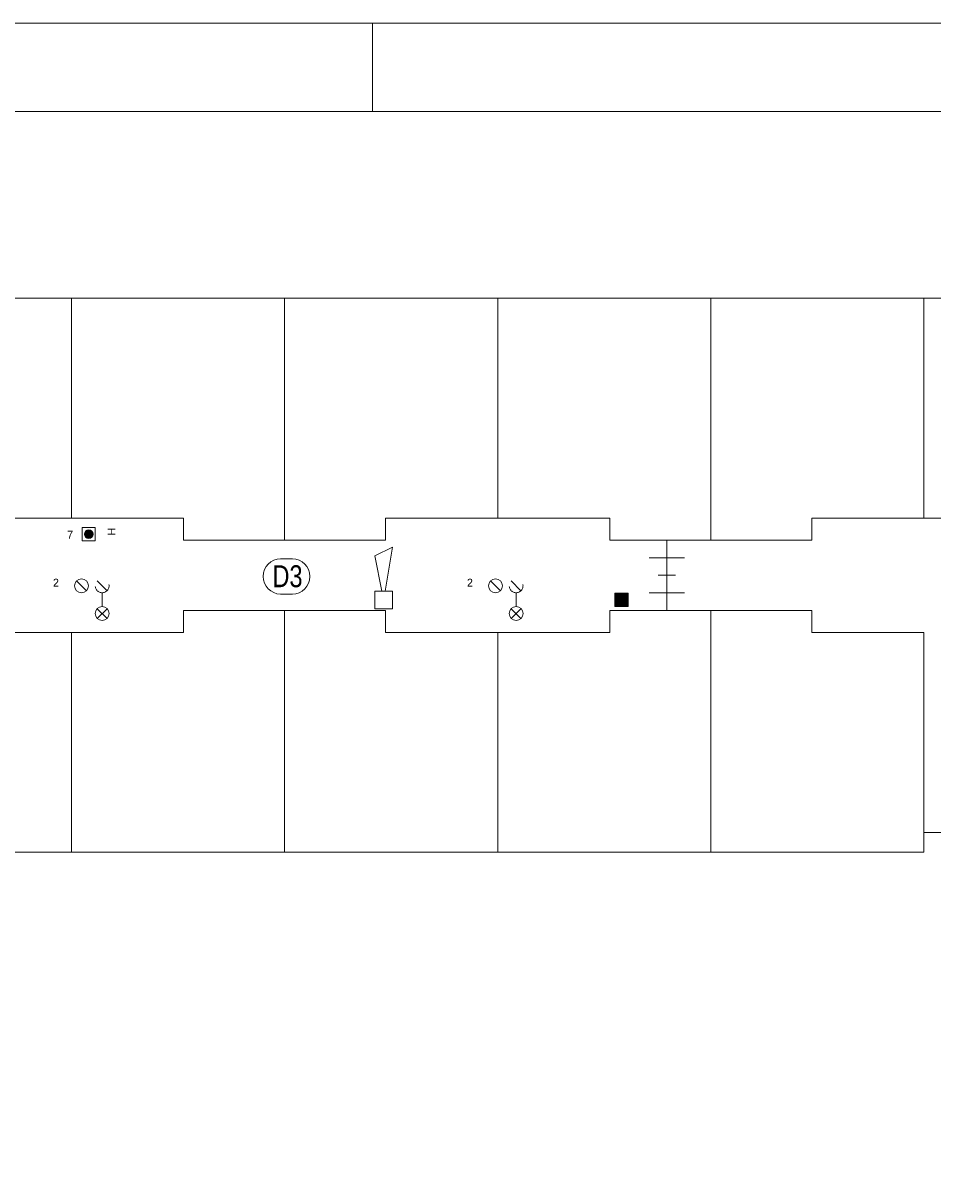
# Model space of a CAD drawing. Header units: millimetres. Extents: x -1 to 118, y 1 to 85.
# Tile 5 of 7: x 26 to 46, y 59 to 85. Entities that reach past the tile are written whole.
import ezdxf
from ezdxf.enums import TextEntityAlignment as Align

# ---------------------------------------------------------------- set-up
doc = ezdxf.new("R2010")
doc.units = ezdxf.units.MM
doc.linetypes.add('DGN2', pattern=[0.954392, 0.477196, -0.477196])
for name, color, linetype in [('31', 7, 'Continuous'), ('56', 7, 'Continuous'), ('BINNENMUUR', 7, 'Continuous'), ('BOUWKUNDE', 7, 'Continuous'), ('KADER', 7, 'Continuous'), ('SYMBOLEN', 7, 'Continuous')]:
    doc.layers.add(name, color=color, linetype=linetype)
doc.styles.add('dgn000', font='dgn000.shx')
doc.styles.add('dgn001', font='dgn001.shx')
doc.styles.add('dgn003', font='dgn003.shx')

# ---------------------------------------------------------------- blocks, each defined once
blk = doc.blocks.new('20216')
at = {"layer": 'BOUWKUNDE', "color": 1, "linetype": 'Continuous', "lineweight": 0}
for p, q in [((-0.2, 0), (0.2, 0)), ((0, 0), (0, -0.8)), ((-0.4, -0.4), (0, -0.4)), ((0, -0.4), (0.4, -0.4)), ((-0.2, -0.8), (0.2, -0.8))]:
    blk.add_line(p, q, dxfattribs=at)
blk = doc.blocks.new('20217')
at = {"layer": 'BOUWKUNDE', "color": 1, "linetype": 'Continuous', "lineweight": 0}
for p, q in [((-0.2, 0), (0.2, 0)), ((0, 0), (0, -0.8)), ((-0.4, -0.4), (0, -0.4)), ((0, -0.4), (0.4, -0.4)), ((-0.2, -0.8), (0.2, -0.8))]:
    blk.add_line(p, q, dxfattribs=at)
blk = doc.blocks.new('EAF110')
at = {"layer": '56', "color": 1, "linetype": 'Continuous', "lineweight": 0, "flags": 128}
blk.add_lwpolyline([(-0.13, 0.4), (0.136, 0.4), (0.134, 0.4, -1), (0.134, -0.4), (0.136, -0.4), (-0.13, -0.4), (-0.134, -0.4, -0.994544), (-0.13, 0.4)], format="xyb", dxfattribs=at)
at = {"layer": '56', "color": 2, "linetype": 'Continuous', "lineweight": 13, "style": 'dgn003', "width": 0.8}
blk.add_text('D3', height=0.5, dxfattribs=at).set_placement((0.026, 0.006), align=Align.MIDDLE_CENTER)
blk = doc.blocks.new('EAD08')
at = {"layer": 'SYMBOLEN'}
h = blk.add_hatch(color=3, dxfattribs=at)
edge = h.paths.add_edge_path()
edge.add_arc((0, 0), 0.1, 0, 360)
at = {"layer": 'SYMBOLEN', "color": 3, "linetype": 'Continuous', "lineweight": 0}
blk.add_circle((0, 0), 0.1, dxfattribs=at)
blk = doc.blocks.new('AnonymousCell25')
at = {"layer": 'SYMBOLEN', "color": 1, "linetype": 'Continuous', "lineweight": 0, "flags": 128}
blk.add_lwpolyline([(0.184, 0.24), (-0.116, 0.24), (-0.116, -0.06), (0.184, -0.06), (0.184, 0.24)], dxfattribs=at)
at = {"color": 1, "linetype": 'Continuous', "lineweight": 0}
blk.add_blockref('EAD08', (0.034, 0.09), dxfattribs=at)
blk = doc.blocks.new('AnonymousCell26')
at = {"layer": 'KADER', "color": 1, "linetype": 'Continuous', "lineweight": 0}
for p, q in [((-0.346, 0.426), (-0.123, 0.204)), ((0.123, 0.426), (0.346, 0.204)), ((0.235, 0.158), (0.235, -0.158)), ((0.123, -0.204), (0.346, -0.426)), ((0.123, -0.426), (0.346, -0.204))]:
    blk.add_line(p, q, dxfattribs=at)
for centre in [(-0.234, 0.315), (0.235, -0.315)]:
    blk.add_circle(centre, 0.158, dxfattribs=at)
at = {"layer": 'KADER', "color": 1, "linetype": 'DGN2', "lineweight": 0}
blk.add_circle((0.235, 0.315), 0.157, dxfattribs=at)
blk = doc.blocks.new('AnonymousCell27')
at = {"layer": 'KADER', "color": 1, "linetype": 'Continuous', "lineweight": 0}
for p, q in [((-0.346, 0.426), (-0.123, 0.204)), ((0.123, 0.426), (0.346, 0.204)), ((0.235, 0.158), (0.235, -0.158)), ((0.123, -0.204), (0.346, -0.426)), ((0.123, -0.426), (0.346, -0.204))]:
    blk.add_line(p, q, dxfattribs=at)
for centre in [(-0.234, 0.315), (0.235, -0.315)]:
    blk.add_circle(centre, 0.158, dxfattribs=at)
at = {"layer": 'KADER', "color": 1, "linetype": 'DGN2', "lineweight": 0}
blk.add_circle((0.235, 0.315), 0.157, dxfattribs=at)
blk = doc.blocks.new('EW45')
at = {"layer": '31', "color": 3, "linetype": 'Continuous', "lineweight": 0}
for p, q in [((0.2, 1.2), (-0.2, 1)), ((0.04, 0.2), (0.2, 1.2)), ((-0.2, 1), (-0.04, 0.2))]:
    blk.add_line(p, q, dxfattribs=at)
at = {"layer": '31', "color": 3, "linetype": 'Continuous', "lineweight": 0, "flags": 128}
blk.add_lwpolyline([(-0.2, 0.2), (-0.2, -0.2), (0.2, -0.2), (0.2, 0.2), (-0.2, 0.2)], dxfattribs=at)
blk = doc.blocks.new('AnonymousCell34')
at = {"layer": 'KADER', "color": 1, "linetype": 'Continuous', "lineweight": 0}
for p, q in [((59.65, 42.176), (-59.649, 42.176)), ((-24.704, 40.167), (-24.704, 42.176))]:
    blk.add_line(p, q, dxfattribs=at)
at = {"layer": 'KADER', "color": 5, "linetype": 'Continuous', "lineweight": 0}
blk.add_line((57.642, 40.167), (-57.641, 40.167), dxfattribs=at)

msp = doc.modelspace()

# ---------------------------------------------------------------- hatches: boundary and pattern name
at = {"layer": 'BINNENMUUR'}
msp.add_hatch(color=1, dxfattribs=at).paths.add_polyline_path([(39.27, 72.079), (38.97, 72.079), (38.97, 72.379), (39.27, 72.379)])

# ---------------------------------------------------------------- linework, layer by layer
at = {"layer": 'BINNENMUUR', "color": 1, "linetype": 'Continuous', "lineweight": 0, "flags": 128}
msp.add_lwpolyline([(39.27, 72.079), (38.97, 72.079), (38.97, 72.379), (39.27, 72.379), (39.27, 72.079)], dxfattribs=at)
at = {"layer": 'SYMBOLEN', "color": 1, "linetype": 'Continuous', "lineweight": 0}
for p, q in [((26.601, 74.086), (26.601, 79.086)), ((31.451, 79.086), (31.451, 73.586)), ((36.301, 74.086), (36.301, 79.086)), ((41.151, 79.086), (41.151, 73.586)), ((46.001, 74.086), (46.001, 79.086)), ((29.151, 71.486), (29.151, 71.986)), ((29.151, 71.986), (33.751, 71.986)), ((31.451, 66.486), (31.451, 71.986)), ((33.751, 71.986), (33.751, 71.486)), ((38.851, 71.486), (38.851, 71.986)), ((38.851, 71.986), (43.451, 71.986)), ((41.151, 66.486), (41.151, 71.986)), ((43.451, 71.986), (43.451, 71.486)), ((24.051, 71.486), (29.151, 71.486)), ((26.601, 71.486), (26.601, 66.486)), ((33.751, 71.486), (38.851, 71.486)), ((36.301, 71.486), (36.301, 66.486)), ((43.451, 71.486), (46.001, 71.486)), ((46.001, 71.486), (46.001, 66.486))]:
    msp.add_line(p, q, dxfattribs=at)
at = {"layer": 'SYMBOLEN', "color": 1, "linetype": 'Continuous', "lineweight": 0, "flags": 128}
for points in [[(54.651, 45.586), (54.651, 32.986), (61.751, 32.986), (61.751, 71.786), (60.551, 71.786), (60.551, 79.09), (21.751, 79.09), (21.751, 73.586)], [(21.751, 73.586), (24.051, 73.586), (24.051, 74.086), (29.151, 74.086), (29.151, 73.586), (33.751, 73.586), (33.751, 74.086), (38.851, 74.086), (38.851, 73.586), (43.451, 73.586), (43.451, 74.086), (48.551, 74.086), (48.551, 73.586), (53.151, 73.586), (53.151, 74.086), (58.251, 74.086), (58.251, 73.586), (60.551, 73.586)], [(49.951, 40.086), (49.951, 47.536), (49.151, 47.536), (49.151, 66.936), (46.001, 66.936), (46.001, 66.486), (21.751, 66.486)]]:
    msp.add_lwpolyline(points, dxfattribs=at)

# ---------------------------------------------------------------- block references
at = {"color": 1, "linetype": 'Continuous', "lineweight": 0}
for name, p in [('AnonymousCell34', (58.158, 43.169)), ('AnonymousCell25', (26.959, 73.631)), ('20216', (40.151, 73.586)), ('EW45', (33.703, 72.225)), ('EAF110', (31.491, 72.759)), ('AnonymousCell26', (27.063, 72.231)), ('AnonymousCell27', (36.485, 72.231)), ('20217', (40.151, 72.786))]:
    msp.add_blockref(name, p, dxfattribs=at)

# ---------------------------------------------------------------- texts
at = {"layer": 'SYMBOLEN', "color": 1, "linetype": 'Continuous', "lineweight": 0}
for s, style, p in [('7', 'dgn001', (26.502, 73.618)), ('2', 'dgn000', (26.18, 72.528)), ('2', 'dgn000', (35.602, 72.528))]:
    msp.add_text(s, height=0.18, dxfattribs=dict(at, style=style)).set_placement(p)
at = {"layer": 'SYMBOLEN', "color": 1, "linetype": 'Continuous', "lineweight": 0, "style": 'dgn001'}
msp.add_text('H', height=0.18, rotation=90, dxfattribs=at).set_placement((27.602, 73.691))

doc.saveas('drawing.dxf')
